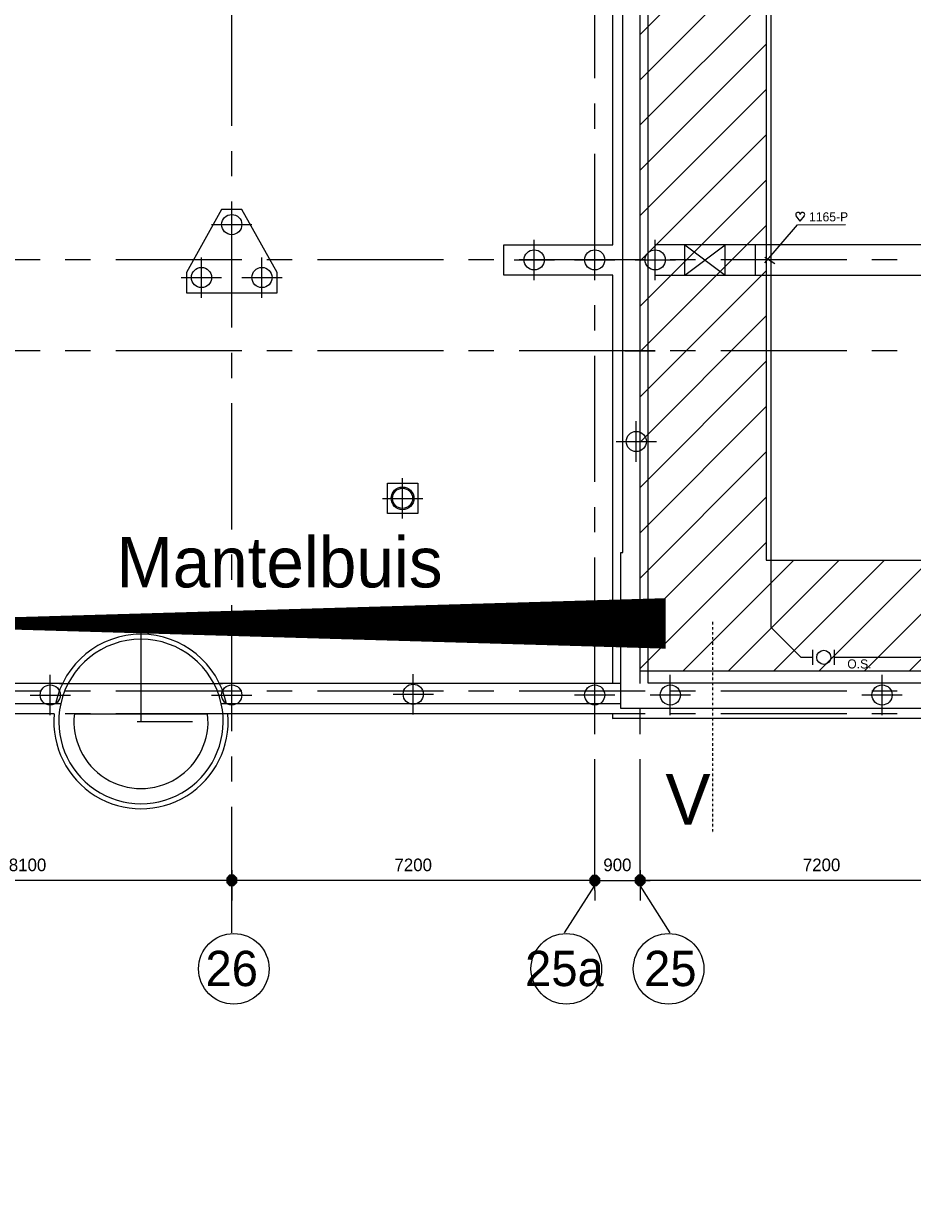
# Model space of a CAD drawing. Extents: x 9010 to 343255, y 15280 to 659207.
# Tile 47 of 76: x 53026 to 70653, y 48427 to 71910. Entities that reach past the tile are written whole.
import ezdxf
from ezdxf.enums import TextEntityAlignment as Align

# ---------------------------------------------------------------- set-up
doc = ezdxf.new("R2010")
doc.units = 0
doc.header["$LTSCALE"] = 100
for name, pattern in [('2322121', [2000, 1000, 1000]), ('CENTER2', [11.25, 7.5, -1.25, 1.25, -1.25]), ('CENTERX2', [40, 25, -5, 5, -5]), ('DASHDOT', [1, 0.5, -0.25, 0, -0.25])]:
    doc.linetypes.add(name, pattern=pattern)
doc.layers.get('0').update_dxf_attribs({"linetype": 'CONTINUOUS'})
doc.layers.get('DEFPOINTS').update_dxf_attribs({"linetype": 'CONTINUOUS'})
for name, color, linetype in [('15', 6, 'CONTINUOUS'), ('19', 2, 'CONTINUOUS'), ('21', 11, 'CONTINUOUS'), ('BOUW', 8, 'CONTINUOUS'), ('PAAL_CONT', 1, 'CONTINUOUS'), ('PAAL_HART', 7, 'CONTINUOUS'), ('PAAL_TEKST', 2, 'CONTINUOUS'), ('STRAMIEN', 1, 'CENTER2'), ('WL524---', 4, 'CONTINUOUS'), ('WL570---', 3, 'CONTINUOUS'), ('WL570---_TOEVOER', 3, 'CONTINUOUS'), ('WL740---', 4, 'CONTINUOUS'), ('WM521---', 1, 'CONTINUOUS')]:
    doc.layers.add(name, color=color, linetype=linetype)
doc.styles.add('2MM', font='STRUCT01.shx', dxfattribs={"height": 250})
doc.styles.add('5MM', font='STRUCT01.shx', dxfattribs={"height": 1000})
doc.styles.add('BURO-018', font='BUROFONT.shx', dxfattribs={"height": 180})
doc.styles.add('VAR', font='STRUCT01.shx')
doc.dimstyles.new('DIM_ORG', dxfattribs={"dimscale": 50, "dimtxt": 2.5, "dimasz": 0.5, "dimexe": 1.25, "dimexo": 0.625, "dimgap": 0.9, "dimtad": 1, "dimdec": 0, "dimrnd": 1, "dimtxsty": '2MM', "dimblk": 'A-DIMDOT', "dimcen": 2.5, "dimse1": 1, "dimse2": 1, "dimclrt": 2, "dimazin": 3, "dimtfac": 1, "dimtdec": 4, "dimtix": 1, "dimtmove": 0, "dimatfit": 3, "dimtvp": 1, "dimtolj": 1, "dimtzin": 0})

# ---------------------------------------------------------------- blocks, each defined once
blk = doc.blocks.new('K-PAAL8')
at = {"layer": 'PAAL_CONT'}
blk.add_circle((0, 0), 0.5, dxfattribs=at)
at = {"layer": 'PAAL_HART'}
for p, q in [((0, -1), (0, 1)), ((-1, 0), (1, 0))]:
    blk.add_line(p, q, dxfattribs=at)
at = {"layer": 'PAAL_TEKST', "style": 'VAR', "flags": 1}
for tag, p in [('AFHAKHOOGTE', (0.402, 0.516)), ('INHEINIVO', (0.402, 0.201)), ('LENGTE', (0.402, -0.114)), ('NUMMER', (0.402, -0.429))]:
    blk.add_attdef(tag, p, '', height=0.2, dxfattribs=at)
blk = doc.blocks.new('*X17')
at = {"color": 0}
for p, q in [((38.28, 21.2), (40, 21.2)), ((38.48, 21.4), (39.8, 21.4)), ((38.68, 21.6), (39.6, 21.6)), ((38.14, 21), (40.14, 21)), ((38.14, 20.8), (40.14, 20.8)), ((38.14, 20.6), (40.14, 20.6)), ((38.14, 20.4), (40.14, 20.4)), ((38.17, 20.2), (40.11, 20.2)), ((38.37, 20), (39.91, 20)), ((38.57, 19.8), (39.71, 19.8))]:
    blk.add_line(p, q, dxfattribs=at)
blk = doc.blocks.new('A-DIMDOT')
for p, q in [((0, 2), (0, 4)), ((0, -2), (0, 2)), ((0, -2), (0, -4))]:
    blk.add_line(p, q)
blk.add_lwpolyline([(-0.42, 0.99), (-1, 0.4), (-1, -0.43), (-0.42, -1.01), (0.41, -1.01), (1, -0.43), (1, 0.4), (0.41, 0.99)], close=True)
blk.add_blockref('*X17', (-39.14, -20.66))
blk = doc.blocks.new('*D23')
at = {"layer": '19', "color": 0}
blk.add_line((64253, 54928), (57253, 54928), dxfattribs=at)
at = {"layer": 'DEFPOINTS', "color": 0}
for p in [(57153, 54928), (57153, 54828), (64353, 53886)]:
    blk.add_point(p, dxfattribs=at)
at = {"layer": '19', "color": 0, "xscale": 100, "yscale": 100, "zscale": 100, "rotation": 180}
blk.add_blockref('A-DIMDOT', (57153, 54928), dxfattribs=at)
at = {"layer": '19', "color": 0, "xscale": 100, "yscale": 100, "zscale": 100}
blk.add_blockref('A-DIMDOT', (64353, 54928), dxfattribs=at)
at = {"layer": '19', "color": 2, "insert": (60753, 55233), "char_height": 250, "attachment_point": 5, "style": '2MM'}
blk.add_mtext('\\A1;7200', dxfattribs=at)
blk = doc.blocks.new('*D36')
at = {"layer": '19', "color": 0}
blk.add_line((57053, 54928), (49153, 54928), dxfattribs=at)
at = {"layer": 'DEFPOINTS', "color": 0}
for p in [(49053, 54928), (49053, 54828), (57153, 53886)]:
    blk.add_point(p, dxfattribs=at)
at = {"layer": '19', "color": 0, "xscale": 100, "yscale": 100, "zscale": 100, "rotation": 180}
blk.add_blockref('A-DIMDOT', (49053, 54928), dxfattribs=at)
at = {"layer": '19', "color": 0, "xscale": 100, "yscale": 100, "zscale": 100}
blk.add_blockref('A-DIMDOT', (57153, 54928), dxfattribs=at)
at = {"layer": '19', "color": 2, "insert": (53103, 55233), "char_height": 250, "attachment_point": 5, "style": '2MM'}
blk.add_mtext('\\A1;8100', dxfattribs=at)
blk = doc.blocks.new('*D45')
at = {"layer": '19', "color": 0}
blk.add_line((72353, 54928), (65353, 54928), dxfattribs=at)
at = {"layer": 'DEFPOINTS', "color": 0}
for p in [(65253, 54928), (65253, 54828), (72453, 53886)]:
    blk.add_point(p, dxfattribs=at)
at = {"layer": '19', "color": 0, "xscale": 100, "yscale": 100, "zscale": 100, "rotation": 180}
blk.add_blockref('A-DIMDOT', (65253, 54928), dxfattribs=at)
at = {"layer": '19', "color": 0, "xscale": 100, "yscale": 100, "zscale": 100}
blk.add_blockref('A-DIMDOT', (72453, 54928), dxfattribs=at)
at = {"layer": '19', "color": 2, "insert": (68853, 55233), "char_height": 250, "attachment_point": 5, "style": '2MM'}
blk.add_mtext('\\A1;7200', dxfattribs=at)
blk = doc.blocks.new('*D46')
at = {"layer": '19', "color": 0}
for p, q in [((64253, 54928), (64153, 54928)), ((64353, 54928), (65253, 54928)), ((65353, 54928), (65453, 54928))]:
    blk.add_line(p, q, dxfattribs=at)
at = {"layer": 'DEFPOINTS', "color": 0}
for p in [(64353, 54828), (65253, 54928), (65253, 54828)]:
    blk.add_point(p, dxfattribs=at)
at = {"layer": '19', "color": 0, "xscale": 100, "yscale": 100, "zscale": 100}
blk.add_blockref('A-DIMDOT', (64353, 54928), dxfattribs=at)
at = {"layer": '19', "color": 0, "xscale": 100, "yscale": 100, "zscale": 100, "rotation": 180}
blk.add_blockref('A-DIMDOT', (65253, 54928), dxfattribs=at)
at = {"layer": '19', "color": 2, "insert": (64803, 55233), "char_height": 250, "attachment_point": 5, "style": '2MM'}
blk.add_mtext('\\A1;900', dxfattribs=at)
blk = doc.blocks.new('HART')
at = {"color": 1}
for q in [(-40, 52), (40, 52)]:
    blk.add_line((0, 0), q, dxfattribs=at)
for centre, start, end in [((-22, 66), 0, 217.1867), ((22, 66), 322.8133, 180)]:
    blk.add_arc(centre, 22.1, start, end, dxfattribs=at)
blk = doc.blocks.new('HARTJE')
at = {"layer": 'WL570---'}
blk.add_blockref('HART', (141, 94), dxfattribs=at)
blk = doc.blocks.new('2322122-5')
at = {"layer": 'WM521---', "color": 0, "style": 'BURO-018'}
for rotation, p in [(90, (87290, 89385)), (90, (87290, 84685)), (90, (47146, 84383)), (90, (87290, 79985)), (90, (47146, 79683)), (90, (87290, 75285)), (90, (41626, 70763)), (315, (89882, 68526))]:
    blk.add_text('hwa', height=180, rotation=rotation, dxfattribs=at).set_placement(p, align=Align.MIDDLE)

msp = doc.modelspace()

# ---------------------------------------------------------------- hatches: boundary and pattern name
at = {"layer": '15'}
h = msp.add_hatch(dxfattribs=at)
h.set_pattern_fill('ANSI31', color=8, scale=200, style=0)
h.set_pattern_definition([(45, (32852.9, 25827.6), (-449.013, 449.013), [])])
h.paths.add_polyline_path([(83532.9, 52927.6), (89143.2, 52927.6), (89143.2, 54927.6), (83532.9, 54927.6), (83532.9, 59077.6), (65252.9, 59077.6), (65252.9, 83077.6), (67752.9, 83077.6), (67752.9, 61277.6), (72752.9, 61277.6), (72752.9, 66021.3), (73678.4, 66021.3), (73678.4, 73400.3), (76678.4, 73400.3), (76678.4, 61277.6), (82952.9, 61277.6), (82952.9, 81942.7), (87952.9, 81942.7), (87952.9, 70627.6), (93268.6, 70627.6), (93268.6, 61027.6), (99172.9, 61027.6), (99172.9, 58527.6), (93268.6, 58527.6), (93268.6, 52927.6), (99022.9, 52927.6), (99022.9, 49227.6), (93268.6, 49227.6), (93268.6, 42227.6), (99022.9, 42227.6), (99022.9, 39227.6), (93722.9, 39227.6), (93722.9, 36227.6), (99022.9, 36227.6), (99022.9, 33227.6), (93722.9, 33227.6), (93722.9, 26257.8), (90152.9, 26257.8), (90152.9, 26107.6), (83532.9, 26107.6), (83532.9, 39227.6), (88032.9, 39227.6), (88032.9, 49227.6), (83532.9, 49227.6)])

# ---------------------------------------------------------------- linework, layer by layer
at = {"color": 2, "linetype": 'CONTINUOUS'}
for p, q in [((68682.6, 59198.8), (68682.6, 59498.8)), ((69110, 59198.8), (69110, 59498.8))]:
    msp.add_line(p, q, dxfattribs=at)
at = {"layer": '15', "color": 8}
msp.add_lwpolyline([(60841.9, 62800.6), (60841.9, 62200.6), (60241.9, 62200.6), (60241.9, 62800.6)], close=True, dxfattribs=at)
for points in [[(60541.8, 62800.6), (60541.8, 62800.6)], [(60841.8, 62500.6), (60841.8, 62500.6)]]:
    msp.add_lwpolyline(points, dxfattribs=at)
msp.add_circle((60541.9, 62500.6), 225, dxfattribs=at)
at = {"layer": '21', "linetype": 'DASHDOT'}
msp.add_line((66686.2, 60049.7), (66686.2, 55852.8), dxfattribs=at)
at = {"layer": 'BOUW', "linetype": 'CONTINUOUS'}
for p, q in [((65412.9, 65383.1), (65412.9, 74127.6)), ((64712.9, 67527.6), (64712.9, 73947.6)), ((71252.9, 67527.6), (65552.9, 67527.6)), ((66139.5, 66927.6), (66939.5, 67527.6)), ((66139.5, 67527.6), (66939.5, 66927.6)), ((66139.5, 66927.6), (66139.5, 67527.6)), ((66939.5, 66927.6), (66939.5, 67527.6)), ((66939.5, 66927.6), (66939.5, 67527.6)), ((67539.5, 66927.6), (67539.5, 67527.6)), ((64712.9, 58827.6), (64712.9, 66927.6)), ((65552.9, 66927.6), (71252.9, 66927.6)), ((65552.9, 65427.6), (64712.9, 65427.6)), ((64952.9, 65427.6), (65552.9, 65427.6)), ((65412.9, 58837.6), (65412.9, 65427.6)), ((55353.3, 60113.1), (55353.3, 58067.6)), ((53794.3, 58827.6), (49372.9, 58827.6)), ((53735.9, 58827.6), (56970.7, 58827.6)), ((64872.9, 58827.6), (56912.3, 58827.6)), ((82832.9, 58837.6), (65412.9, 58837.6)), ((53761.3, 58427.6), (49372.9, 58427.6)), ((64872.9, 58427.6), (56945.3, 58427.6)), ((53629.8, 58227.6), (49372.9, 58227.6)), ((54031.8, 58227.6), (56674.8, 58227.6)), ((55276.7, 58077.6), (56377.2, 58077.6)), ((64702.9, 58227.6), (57076.8, 58227.6)), ((57147.8, 58207.6), (57152.9, 58207.6)), ((64702.9, 58227.6), (64702.9, 58137.6)), ((82932.9, 58137.6), (64702.9, 58137.6)), ((64702.9, 58107.6), (64702.9, 58107.6))]:
    msp.add_line(p, q, dxfattribs=at)
for points in [[(88032.9, 39227.6), (88032.9, 49227.6), (83532.9, 49227.6), (83532.9, 52927.6), (89143.2, 52927.6), (89143.2, 54927.6), (83532.9, 54927.6), (83532.9, 59077.6), (65252.9, 59077.6), (65252.9, 83077.6)], [(67752.9, 83077.6), (67752.9, 61277.6), (72752.9, 61277.6), (72752.9, 66021.3), (73678.4, 66021.3), (73678.4, 73400.3)], [(80270.5, 58337.6), (64872.9, 58337.6), (64872.9, 61427.6), (64912.9, 61427.6), (64912.9, 73997.6)], [(64712.9, 66927.6), (62552.9, 66927.6), (62552.9, 67527.6), (64712.9, 67527.6)]]:
    msp.add_lwpolyline(points, dxfattribs=at)
msp.add_lwpolyline([(58052.9, 66977.6), (57352.9, 68227.6), (56952.9, 68227.6), (56252.9, 66977.6), (56252.9, 66577.6), (58052.9, 66577.6)], close=True, dxfattribs=at)
msp.add_lwpolyline([(48530.8, 60021.7, 5, 5, 0), (65757.4, 60021.7, 1000, 1000, 0)], format="xyseb", close=True, dxfattribs=at)
for radius, start, end in [(1730, 11.6722, 168.3278), (1630, 12.39933, 167.60067), (1630, 167.60067, 12.39933), (1730, 175.02591, 4.97409), (1330, 173.52429, 6.47571)]:
    msp.add_arc((55353.3, 58077.6), radius, start, end, dxfattribs=at)
at = {"layer": 'STRAMIEN', "linetype": 'CENTERX2'}
for p, q in [((63752.9, 53886.1), (64352.9, 54827.6)), ((65852.9, 53886.1), (65252.9, 54827.6))]:
    msp.add_line(p, q, dxfattribs=at)
for points in [[(65252.9, 54827.6), (65252.9, 96668)], [(57152.9, 53886.1), (57152.9, 94441.5)], [(64352.9, 54827.6), (64352.9, 94441.5)], [(109352.5, 67227.6), (17428.4, 67227.6)], [(109352.5, 65427.6), (44849.4, 65427.6)], [(109352.5, 58677.6), (15417.8, 58677.6)], [(109352.5, 58227.6), (35231.7, 58227.6)]]:
    msp.add_lwpolyline(points, dxfattribs=at)
at = {"layer": 'STRAMIEN', "linetype": 'CONTINUOUS'}
for centre in [(57194.3, 53174.7), (63789.2, 53174.7), (65818.3, 53174.7)]:
    msp.add_circle(centre, 700, dxfattribs=at)
at = {"layer": 'WL524---', "color": 4, "linetype": '2322121'}
for p, q in [((67855.1, 59943.5), (67855.1, 90731.7)), ((68449.8, 59348.8), (67855.1, 59943.5)), ((68673.6, 59348.8), (68449.8, 59348.8)), ((92012.6, 59348.8), (69111.9, 59348.8))]:
    msp.add_line(p, q, dxfattribs=at)
at = {"layer": 'WL740---', "color": 2}
msp.add_circle((68896.3, 59348.8), 139.2, dxfattribs=at)
at = {"layer": 'WM521---'}
for p, q in [((67727.5, 67171.4), (68374.5, 67925.8)), ((68376.8, 67923.7), (69327.9, 67926.3)), ((67727.5, 67279.2), (67925.2, 67153.4))]:
    msp.add_line(p, q, dxfattribs=at)

# ---------------------------------------------------------------- block references
at = {"layer": '15', "color": 8, "xscale": 400, "yscale": 400, "zscale": 400}
msp.add_blockref('K-PAAL8', (60541.9, 62500.6), dxfattribs=at)
at = {"layer": 'BOUW', "linetype": 'CONTINUOUS', "xscale": 400, "yscale": 400, "zscale": 400}
for p in [(57152.9, 67927.6), (63152.9, 67227.6), (64352.9, 67227.6), (65552.9, 67227.6), (56552.9, 66877.6), (57752.9, 66877.6), (65177.9, 63627.6), (53553.1, 58602.1), (57152.9, 58602.1), (60753.1, 58617.6), (64352.9, 58602.6), (65852.9, 58602.6), (70052.9, 58602.6)]:
    msp.add_blockref('K-PAAL8', p, dxfattribs=at)
at = {"layer": 'WL570---_TOEVOER', "xscale": 2, "yscale": 2, "zscale": 2}
msp.add_blockref('HARTJE', (68149.2, 67805.7), dxfattribs=at)
at = {"layer": 'WM521---'}
msp.add_blockref('2322122-5', (0, 0), dxfattribs=at)

# ---------------------------------------------------------------- texts
at = {"layer": '21', "style": '5MM'}
msp.add_text('V', height=1000, dxfattribs=at).set_placement((65757.6, 56033.5))
at = {"layer": 'BOUW', "linetype": 'CONTINUOUS', "style": '5MM'}
msp.add_text('Mantelbuis', height=1000, dxfattribs=at).set_placement((54868.3, 60735.2))
at = {"layer": 'STRAMIEN', "linetype": 'CONTINUOUS', "style": '5MM'}
for s, p in [('26', (57152.9, 53181.9)), ('25a', (63752.9, 53181.9)), ('25', (65852.9, 53181.9))]:
    msp.add_text(s, height=700, dxfattribs=at).set_placement(p, align=Align.MIDDLE)
at = {"layer": 'WL570---_TOEVOER', "color": 1, "style": 'BURO-018'}
msp.add_text('1165-P', height=180, dxfattribs=at).set_placement((68604.2, 67991.1))
at = {"layer": 'WL740---', "color": 1, "style": 'BURO-018'}
msp.add_text('O.S.', height=180, dxfattribs=at).set_placement((69362.7, 59128.5))

# ---------------------------------------------------------------- dimensions: what is measured, and where the dimension line sits
at = {"layer": '19'}
for base, p1, p2, picture, middle in [((49052.9, 54927.6), (57152.9, 53886.1), (49052.9, 54827.6), '*D36', (53102.9, 55232.6)), ((57152.9, 54927.6), (64352.9, 53886.1), (57152.9, 54827.6), '*D23', (60752.9, 55232.6)), ((65252.9, 54927.6), (64352.9, 54827.6), (65252.9, 54827.6), '*D46', (64802.9, 55232.6)), ((65252.9, 54927.6), (72452.9, 53886.1), (65252.9, 54827.6), '*D45', (68852.9, 55232.6))]:
    dim = msp.add_linear_dim(base=base, p1=p1, p2=p2, dimstyle='DIM_ORG', override={"dimscale": 200}, dxfattribs=at)
    dim.commit()
    dim.dimension.update_dxf_attribs({"geometry": picture, "text_midpoint": middle})

doc.saveas('drawing.dxf')
